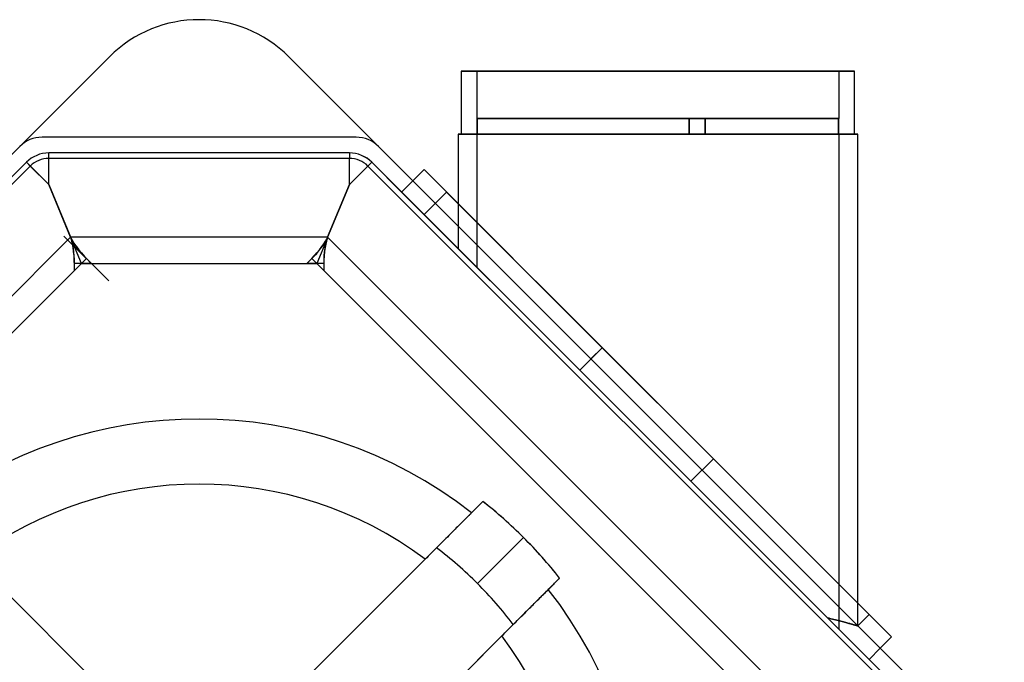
# Model space of a CAD drawing. Header units: millimetres. Extents: x -266 to 266, y -266 to 266.
# Tile 3 of 3: x -57 to 254, y 63 to 266. Entities that reach past the tile are written whole.
import ezdxf

# ---------------------------------------------------------------- set-up
doc = ezdxf.new("R2010")
doc.units = ezdxf.units.MM
doc.layers.add('MAIN-1', color=7, linetype='Continuous')

msp = doc.modelspace()

# ---------------------------------------------------------------- linework, layer by layer
at = {"layer": 'MAIN-1'}
for p, q in [((-28.28, 253.85), (-253.85, 28.28)), ((-28.28, 253.85), (-56.57, 225.57)), ((-28.28, 253.85), (-28.28, 253.85)), ((56.57, 225.57), (28.28, 253.85)), ((28.28, 253.85), (28.28, 253.85)), ((253.85, 28.28), (28.28, 253.85)), ((206.64, 249.38), (82.64, 249.38)), ((82.64, 249.38), (82.64, 229.43)), ((82.64, 249.38), (206.64, 249.38)), ((87.64, 249.38), (201.64, 249.38)), ((87.64, 234.43), (87.64, 249.38)), ((201.64, 249.38), (87.64, 249.38)), ((201.64, 249.38), (201.64, 234.43)), ((206.64, 229.43), (206.64, 249.38)), ((87.64, 234.43), (87.69, 234.43)), ((87.64, 234.43), (87.69, 234.43)), ((87.69, 234.43), (87.69, 229.43)), ((87.69, 229.43), (87.69, 234.43)), ((87.69, 234.43), (154.54, 234.43)), ((154.54, 234.43), (87.69, 234.43)), ((154.54, 234.43), (159.54, 234.43)), ((154.54, 229.43), (154.54, 234.43)), ((159.54, 234.43), (154.54, 234.43)), ((154.54, 234.43), (154.54, 229.43)), ((154.54, 234.43), (154.54, 229.43)), ((154.54, 234.43), (154.54, 234.43)), ((154.54, 234.43), (154.54, 234.43)), ((154.54, 229.43), (154.54, 234.43)), ((159.54, 234.43), (159.54, 229.43)), ((159.54, 229.43), (159.54, 234.43)), ((159.54, 234.43), (159.54, 234.43)), ((159.54, 229.43), (159.54, 234.43)), ((159.54, 234.43), (159.54, 229.43)), ((159.54, 234.43), (159.54, 234.43)), ((159.54, 234.43), (201.58, 234.43)), ((201.58, 234.43), (159.54, 234.43)), ((201.58, 234.43), (201.64, 234.43)), ((201.58, 229.43), (201.58, 234.43)), ((201.64, 234.43), (201.58, 234.43)), ((201.58, 234.43), (201.58, 229.43)), ((49.5, 228.5), (-49.5, 228.5)), ((49.5, 228.5), (-49.5, 228.5)), ((-49.5, 228.5), (-49.5, 228.5)), ((49.5, 228.5), (49.5, 228.5)), ((207.64, 229.43), (81.64, 229.43)), ((81.64, 229.43), (81.64, 207.57)), ((81.64, 229.43), (207.64, 229.43)), ((82.64, 229.43), (206.64, 229.43)), ((206.64, 229.43), (82.64, 229.43)), ((87.69, 229.43), (87.64, 229.43)), ((87.64, 187.43), (87.64, 229.43)), ((87.64, 229.43), (87.69, 229.43)), ((87.69, 229.43), (154.54, 229.43)), ((154.54, 229.43), (87.69, 229.43)), ((159.54, 229.43), (154.54, 229.43)), ((154.54, 229.43), (159.54, 229.43)), ((154.54, 229.43), (154.54, 229.43)), ((154.54, 229.43), (154.54, 229.43)), ((159.54, 229.43), (159.54, 229.43)), ((159.54, 229.43), (159.54, 229.43)), ((201.58, 229.43), (159.54, 229.43)), ((159.54, 229.43), (201.58, 229.43)), ((201.64, 229.43), (201.58, 229.43)), ((201.58, 229.43), (201.64, 229.43)), ((201.64, 229.43), (201.64, 73.43)), ((207.64, 81.57), (207.64, 229.43)), ((-47.38, 221.84), (-47.38, 223.55)), ((-47.38, 223.55), (-47.38, 223.55)), ((-47.38, 223.55), (-47.38, 223.55)), ((47.38, 223.55), (-47.38, 223.55)), ((47.38, 223.55), (-47.38, 223.55)), ((47.37, 223.55), (-47.38, 223.55)), ((47.37, 223.55), (-47.38, 223.55)), ((47.37, 223.55), (47.37, 221.84)), ((47.37, 223.55), (47.37, 223.55)), ((47.38, 223.55), (47.38, 223.55)), ((67.39, 214.75), (56.57, 225.57)), ((56.57, 225.57), (56.57, 225.57)), ((-54.45, 220.62), (-220.62, 54.45)), ((-54.45, 220.62), (-63.85, 211.21)), ((-53.24, 219.41), (-54.45, 220.62)), ((-54.45, 220.62), (-54.45, 220.62)), ((-54.45, 220.62), (-54.44, 220.62)), ((-54.45, 220.62), (-54.45, 220.62)), ((-47.38, 213.55), (-54.45, 220.62)), ((-54.45, 220.62), (-53.24, 219.41)), ((-54.45, 220.62), (-54.45, 220.62)), ((-54.44, 220.62), (-47.38, 213.55)), ((-47.38, 213.55), (-47.38, 221.84)), ((47.37, 221.84), (-47.38, 221.84)), ((47.37, 213.55), (47.37, 221.84)), ((47.37, 213.55), (54.44, 220.62)), ((54.45, 220.62), (47.37, 213.55)), ((53.24, 219.41), (54.45, 220.62)), ((54.45, 220.62), (53.24, 219.41)), ((54.44, 220.62), (54.45, 220.62)), ((216.61, 58.45), (54.45, 220.62)), ((54.45, 220.62), (54.45, 220.62)), ((54.45, 220.62), (54.45, 220.62)), ((54.45, 220.62), (54.45, 220.62)), ((63.85, 211.21), (54.45, 220.62)), ((-53.24, 219.41), (-219.41, 53.24)), ((-47.38, 213.55), (-53.24, 219.41)), ((-47.38, 213.55), (-53.24, 219.41)), ((53.24, 219.41), (47.37, 213.55)), ((47.38, 213.55), (53.24, 219.41)), ((214.44, 58.21), (53.24, 219.41)), ((70.92, 218.28), (67.39, 214.75)), ((127.07, 162.14), (70.92, 218.28)), ((70.92, 218.28), (127.07, 162.14)), ((67.39, 214.75), (63.85, 211.21)), ((123.53, 158.6), (67.39, 214.75)), ((-47.38, 213.55), (-47.38, 213.55)), ((-47.38, 213.55), (-47.38, 213.55)), ((-47.38, 213.55), (-47.38, 213.55)), ((-47.38, 213.55), (-47.38, 213.55)), ((-47.38, 213.55), (-47.38, 213.55)), ((-47.38, 213.55), (-40.35, 196.59)), ((-47.38, 213.55), (-40.52, 196.98)), ((-40.5, 196.99), (-47.38, 213.55)), ((40.35, 196.59), (47.37, 213.55)), ((47.37, 213.55), (40.5, 196.99)), ((40.52, 196.98), (47.38, 213.55)), ((47.37, 213.55), (47.37, 213.55)), ((47.37, 213.55), (47.37, 213.55)), ((47.37, 213.55), (47.37, 213.55)), ((47.37, 213.55), (47.37, 213.55)), ((47.37, 213.55), (47.37, 213.55)), ((63.85, 211.21), (120, 155.07)), ((70.92, 204.14), (77.99, 211.21)), ((77.99, 211.21), (176.14, 113.07)), ((77.99, 211.21), (176.14, 113.07)), ((81.64, 207.57), (81.64, 193.43)), ((70.92, 204.14), (169.07, 106)), ((120, 155.07), (70.92, 204.14)), ((-40.52, 196.98), (-196.98, 40.52)), ((-42.61, 197.31), (-28.46, 183.17)), ((40.5, 196.99), (-40.5, 196.99)), ((-37.08, 188.7), (-40.32, 196.51)), ((40.32, 196.51), (37.08, 188.7)), ((196.98, 40.52), (40.52, 196.98)), ((207.64, 67.43), (81.64, 193.43)), ((198.13, 76.93), (81.64, 193.43)), ((-35.53, 190.24), (-37.06, 188.71)), ((-35.53, 190.24), (-34, 188.71)), ((34, 188.71), (35.53, 190.24)), ((35.53, 190.24), (35.54, 190.25)), ((37.06, 188.71), (35.53, 190.24)), ((-37.08, 188.69), (-111.77, 114)), ((-39.27, 188.69), (-39.27, 188.71)), ((-39.27, 186.52), (-37.1, 188.69)), ((-39.27, 186.52), (-39.27, 188.69)), ((-37.1, 188.69), (-39.27, 188.69)), ((-37.1, 188.69), (-37.08, 188.7)), ((-37.06, 188.71), (-37.08, 188.7)), ((-37.08, 188.7), (-37.08, 188.69)), ((-37.08, 188.69), (37.08, 188.69)), ((-34, 188.71), (-37.06, 188.71)), ((37.06, 188.71), (34, 188.71)), ((37.08, 188.7), (37.06, 188.71)), ((37.08, 188.7), (37.1, 188.69)), ((37.08, 188.69), (37.08, 188.7)), ((188.69, 37.08), (37.08, 188.69)), ((39.27, 188.69), (37.1, 188.69)), ((37.1, 188.69), (39.27, 186.52)), ((39.27, 188.71), (39.27, 188.69)), ((39.27, 188.69), (39.27, 186.52)), ((201.64, 73.43), (87.64, 187.43)), ((201.64, 73.43), (87.64, 187.43)), ((218.28, 70.92), (106, 183.21)), ((113.07, 176.14), (211.21, 77.99)), ((127.07, 162.14), (120, 155.07)), ((127.07, 162.14), (120, 155.07)), ((127.07, 162.14), (120, 155.07)), ((127.07, 162.14), (123.53, 158.6)), ((127.07, 162.14), (162.14, 127.07)), ((162.14, 127.07), (127.07, 162.14)), ((127.07, 162.14), (162.14, 127.07)), ((162.14, 127.07), (127.07, 162.14)), ((158.6, 123.53), (123.53, 158.6)), ((120, 155.07), (155.07, 120)), ((155.07, 120), (120, 155.07)), ((120, 155.07), (155.07, 120)), ((162.14, 127.07), (155.07, 120)), ((162.14, 127.07), (155.07, 120)), ((162.14, 127.07), (155.07, 120)), ((162.14, 127.07), (158.6, 123.53)), ((218.28, 70.92), (162.14, 127.07)), ((162.14, 127.07), (211.21, 77.99)), ((158.6, 123.53), (214.75, 67.39)), ((155.07, 120), (211.21, 63.85)), ((155.07, 120), (204.14, 70.92)), ((155.07, 120), (204.14, 70.92)), ((89.47, 113.66), (85.91, 110.1)), ((87.6, 111.79), (87.33, 111.51)), ((87.86, 112.04), (87.6, 111.79)), ((88.09, 112.28), (87.86, 112.04)), ((88.3, 112.49), (88.09, 112.28)), ((88.5, 112.68), (88.3, 112.49)), ((88.68, 112.86), (88.5, 112.68)), ((88.84, 113.02), (88.68, 112.86)), ((88.99, 113.17), (88.84, 113.02)), ((89.12, 113.3), (88.99, 113.17)), ((89.23, 113.41), (89.12, 113.3)), ((89.32, 113.5), (89.23, 113.41)), ((89.39, 113.57), (89.32, 113.5)), ((89.44, 113.62), (89.39, 113.57)), ((89.47, 113.65), (89.44, 113.62)), ((89.47, 113.66), (89.47, 113.65)), ((89.47, 113.66), (89.47, 113.66)), ((-85.54, 109.73), (0, 24.18)), ((84.61, 108.79), (84.21, 108.39)), ((84.55, 108.74), (84.34, 108.53)), ((84.75, 108.93), (84.55, 108.74)), ((84.99, 109.17), (84.61, 108.79)), ((84.92, 109.11), (84.75, 108.93)), ((85.09, 109.27), (84.92, 109.11)), ((85.35, 109.53), (84.99, 109.17)), ((85.24, 109.42), (85.09, 109.27)), ((85.38, 109.57), (85.24, 109.42)), ((85.7, 109.89), (85.35, 109.53)), ((85.51, 109.69), (85.38, 109.57)), ((85.62, 109.8), (85.51, 109.69)), ((85.71, 109.89), (85.62, 109.8)), ((86.05, 110.24), (85.7, 109.89)), ((85.78, 109.97), (85.71, 109.89)), ((85.84, 110.02), (85.78, 109.97)), ((85.88, 110.06), (85.84, 110.02)), ((85.91, 110.09), (85.88, 110.06)), ((85.91, 110.1), (85.91, 110.1)), ((85.91, 110.1), (85.91, 110.09)), ((86.39, 110.58), (86.05, 110.24)), ((86.72, 110.9), (86.39, 110.58)), ((87.03, 111.22), (86.72, 110.9)), ((87.33, 111.51), (87.03, 111.22)), ((81.49, 105.67), (81.01, 105.2)), ((81.44, 105.62), (81.09, 105.28)), ((81.77, 105.95), (81.44, 105.62)), ((81.96, 106.14), (81.49, 105.67)), ((82.09, 106.28), (81.77, 105.95)), ((82.43, 106.61), (81.96, 106.14)), ((82.41, 106.6), (82.09, 106.28)), ((82.73, 106.91), (82.41, 106.6)), ((82.89, 107.08), (82.43, 106.61)), ((83.03, 107.21), (82.73, 106.91)), ((83.35, 107.53), (82.89, 107.08)), ((83.32, 107.51), (83.03, 107.21)), ((83.6, 107.79), (83.32, 107.51)), ((83.78, 107.97), (83.35, 107.53)), ((83.87, 108.05), (83.6, 107.79)), ((84.21, 108.39), (83.78, 107.97)), ((84.11, 108.3), (83.87, 108.05)), ((84.34, 108.53), (84.11, 108.3)), ((78.26, 102.44), (77.83, 102.01)), ((78.55, 102.74), (78.02, 102.21)), ((78.69, 102.88), (78.26, 102.44)), ((79.07, 103.26), (78.55, 102.74)), ((79.12, 103.3), (78.69, 102.88)), ((79.58, 103.76), (79.07, 103.26)), ((79.54, 103.72), (79.12, 103.3)), ((79.95, 104.13), (79.54, 103.72)), ((80.07, 104.25), (79.58, 103.76)), ((80.34, 104.53), (79.95, 104.13)), ((80.54, 104.73), (80.07, 104.25)), ((80.73, 104.91), (80.34, 104.53)), ((81.01, 105.2), (80.54, 104.73)), ((81.09, 105.28), (80.73, 104.91)), ((75.35, 99.54), (74.84, 99.03)), ((75.62, 99.81), (75.15, 99.33)), ((75.88, 100.06), (75.35, 99.54)), ((76.09, 100.27), (75.62, 99.81)), ((76.41, 100.59), (75.88, 100.06)), ((76.53, 100.72), (76.09, 100.27)), ((76.95, 101.13), (76.41, 100.59)), ((76.96, 101.15), (76.53, 100.72)), ((77.49, 101.67), (76.95, 101.13)), ((77.39, 101.58), (76.96, 101.15)), ((77.83, 102.01), (77.39, 101.58)), ((78.02, 102.21), (77.49, 101.67)), ((87.77, 87.77), (102.28, 102.28)), ((74.84, 99.03), (0, 24.18)), ((72.22, 96.4), (71.74, 95.92)), ((72.7, 96.89), (72.22, 96.4)), ((73.19, 97.38), (72.7, 96.89)), ((73.69, 97.87), (73.19, 97.38)), ((74.18, 98.36), (73.69, 97.87)), ((74.67, 98.85), (74.18, 98.36)), ((75.15, 99.33), (74.67, 98.85)), ((0, 24.18), (-71.27, 95.46)), ((71.27, 95.46), (0, 24.18)), ((71.74, 95.92), (71.27, 95.46)), ((110.1, 85.91), (113.66, 89.47)), ((110.9, 86.72), (111.22, 87.03)), ((111.22, 87.03), (111.51, 87.33)), ((111.51, 87.33), (111.79, 87.6)), ((111.79, 87.6), (112.04, 87.86)), ((112.04, 87.86), (112.28, 88.09)), ((112.28, 88.09), (112.49, 88.3)), ((112.49, 88.3), (112.68, 88.5)), ((112.68, 88.5), (112.86, 88.68)), ((112.86, 88.68), (113.02, 88.84)), ((113.02, 88.84), (113.17, 88.99)), ((113.17, 88.99), (113.3, 89.12)), ((113.3, 89.12), (113.41, 89.23)), ((113.41, 89.23), (113.5, 89.32)), ((113.5, 89.32), (113.57, 89.39)), ((113.57, 89.39), (113.62, 89.44)), ((113.62, 89.44), (113.65, 89.47)), ((113.65, 89.47), (113.66, 89.47)), ((113.66, 89.47), (113.66, 89.47)), ((107.79, 83.6), (108.05, 83.87)), ((107.97, 83.78), (108.39, 84.21)), ((108.05, 83.87), (108.3, 84.11)), ((108.3, 84.11), (108.53, 84.34)), ((108.39, 84.21), (108.79, 84.61)), ((108.53, 84.34), (108.74, 84.55)), ((108.74, 84.55), (108.93, 84.75)), ((108.79, 84.61), (109.17, 84.99)), ((108.93, 84.75), (109.11, 84.92)), ((109.11, 84.92), (109.27, 85.09)), ((109.17, 84.99), (109.53, 85.35)), ((109.27, 85.09), (109.42, 85.24)), ((109.42, 85.24), (109.57, 85.38)), ((109.53, 85.35), (109.89, 85.7)), ((109.57, 85.38), (109.69, 85.51)), ((109.69, 85.51), (109.8, 85.62)), ((109.8, 85.62), (109.89, 85.71)), ((109.89, 85.7), (110.24, 86.05)), ((109.89, 85.71), (109.97, 85.78)), ((109.97, 85.78), (110.02, 85.84)), ((110.02, 85.84), (110.06, 85.88)), ((110.06, 85.88), (110.09, 85.91)), ((110.09, 85.91), (110.1, 85.91)), ((110.1, 85.91), (110.1, 85.91)), ((110.24, 86.05), (110.58, 86.39)), ((110.58, 86.39), (110.9, 86.72)), ((104.53, 80.34), (104.91, 80.73)), ((104.73, 80.54), (105.2, 81.01)), ((104.91, 80.73), (105.28, 81.09)), ((105.2, 81.01), (105.67, 81.49)), ((105.28, 81.09), (105.62, 81.44)), ((105.62, 81.44), (105.95, 81.77)), ((105.67, 81.49), (106.14, 81.96)), ((105.95, 81.77), (106.28, 82.09)), ((106.14, 81.96), (106.61, 82.43)), ((106.28, 82.09), (106.6, 82.41)), ((106.6, 82.41), (106.91, 82.73)), ((106.61, 82.43), (107.08, 82.89)), ((106.91, 82.73), (107.21, 83.03)), ((107.08, 82.89), (107.53, 83.35)), ((107.21, 83.03), (107.51, 83.32)), ((107.51, 83.32), (107.79, 83.6)), ((107.53, 83.35), (107.97, 83.78)), ((207.64, 74.42), (207.64, 81.57)), ((101.58, 77.39), (102.01, 77.83)), ((101.67, 77.49), (102.21, 78.02)), ((102.01, 77.83), (102.44, 78.26)), ((102.21, 78.02), (102.74, 78.55)), ((102.44, 78.26), (102.88, 78.69)), ((102.74, 78.55), (103.26, 79.07)), ((102.88, 78.69), (103.3, 79.12)), ((103.26, 79.07), (103.76, 79.58)), ((103.3, 79.12), (103.72, 79.54)), ((103.72, 79.54), (104.13, 79.95)), ((103.76, 79.58), (104.25, 80.07)), ((104.13, 79.95), (104.53, 80.34)), ((104.25, 80.07), (104.73, 80.54)), ((211.21, 77.99), (207.64, 74.42)), ((99.03, 74.84), (24.18, 0)), ((98.36, 74.18), (98.85, 74.67)), ((98.85, 74.67), (99.33, 75.15)), ((99.03, 74.84), (99.54, 75.35)), ((99.33, 75.15), (99.81, 75.62)), ((99.54, 75.35), (100.06, 75.88)), ((99.81, 75.62), (100.27, 76.09)), ((100.06, 75.88), (100.59, 76.41)), ((100.27, 76.09), (100.72, 76.53)), ((100.59, 76.41), (101.13, 76.95)), ((100.72, 76.53), (101.15, 76.96)), ((101.13, 76.95), (101.67, 77.49)), ((101.15, 76.96), (101.58, 77.39)), ((198.13, 76.93), (198.66, 76.8)), ((198.66, 76.8), (198.13, 76.93)), ((198.66, 76.8), (199.17, 76.68)), ((199.17, 76.68), (198.66, 76.8)), ((199.17, 76.68), (199.67, 76.55)), ((199.67, 76.55), (199.17, 76.68)), ((199.67, 76.55), (200.15, 76.43)), ((200.15, 76.43), (199.67, 76.55)), ((200.15, 76.43), (200.62, 76.31)), ((200.62, 76.31), (200.15, 76.43)), ((200.62, 76.31), (201.08, 76.2)), ((201.08, 76.2), (200.62, 76.31)), ((201.08, 76.2), (201.52, 76.08)), ((201.52, 76.08), (201.08, 76.2)), ((201.52, 76.08), (201.95, 75.97)), ((201.95, 75.97), (201.52, 76.08)), ((201.95, 75.97), (202.36, 75.86)), ((202.36, 75.86), (201.95, 75.97)), ((202.36, 75.86), (202.76, 75.76)), ((202.76, 75.76), (202.36, 75.86)), ((202.76, 75.76), (203.14, 75.66)), ((203.14, 75.66), (202.76, 75.76)), ((203.14, 75.66), (203.51, 75.56)), ((203.51, 75.56), (203.14, 75.66)), ((203.51, 75.56), (203.87, 75.46)), ((203.87, 75.46), (203.51, 75.56)), ((203.87, 75.46), (204.2, 75.37)), ((204.2, 75.37), (203.87, 75.46)), ((204.2, 75.37), (204.53, 75.28)), ((204.53, 75.28), (204.2, 75.37)), ((204.53, 75.28), (204.83, 75.2)), ((204.83, 75.2), (204.53, 75.28)), ((204.83, 75.2), (205.12, 75.12)), ((205.12, 75.12), (204.83, 75.2)), ((205.12, 75.12), (205.4, 75.05)), ((205.4, 75.05), (205.12, 75.12)), ((205.4, 75.05), (205.66, 74.97)), ((205.66, 74.97), (205.4, 75.05)), ((205.66, 74.97), (205.9, 74.91)), ((205.9, 74.91), (205.66, 74.97)), ((205.9, 74.91), (206.13, 74.84)), ((206.13, 74.84), (205.9, 74.91)), ((206.13, 74.84), (206.34, 74.78)), ((206.34, 74.78), (206.13, 74.84)), ((206.34, 74.78), (206.53, 74.73)), ((206.53, 74.73), (206.34, 74.78)), ((206.53, 74.73), (206.71, 74.68)), ((206.71, 74.68), (206.53, 74.73)), ((206.71, 74.68), (206.87, 74.63)), ((206.87, 74.63), (206.71, 74.68)), ((206.87, 74.63), (207.02, 74.59)), ((207.02, 74.59), (206.87, 74.63)), ((207.02, 74.59), (207.15, 74.56)), ((207.15, 74.56), (207.02, 74.59)), ((207.15, 74.56), (207.27, 74.52)), ((207.27, 74.52), (207.15, 74.56)), ((207.27, 74.52), (207.37, 74.5)), ((207.37, 74.5), (207.27, 74.52)), ((95.46, 71.27), (95.92, 71.74)), ((95.92, 71.74), (96.4, 72.22)), ((96.4, 72.22), (96.89, 72.7)), ((96.89, 72.7), (97.38, 73.19)), ((97.38, 73.19), (97.87, 73.69)), ((97.87, 73.69), (98.36, 74.18)), ((207.37, 74.5), (207.45, 74.47)), ((207.45, 74.47), (207.37, 74.5)), ((207.45, 74.47), (207.52, 74.45)), ((207.52, 74.45), (207.45, 74.47)), ((207.52, 74.45), (207.57, 74.44)), ((207.57, 74.44), (207.52, 74.45)), ((207.57, 74.44), (207.61, 74.43)), ((207.61, 74.43), (207.57, 74.44)), ((207.61, 74.43), (207.63, 74.42)), ((207.63, 74.42), (207.61, 74.43)), ((207.63, 74.42), (207.64, 74.42)), ((207.64, 74.42), (207.63, 74.42)), ((24.18, 0), (95.46, 71.27)), ((214.75, 67.39), (218.28, 70.92)), ((211.21, 63.85), (214.75, 67.39)), ((225.57, 56.57), (214.75, 67.39)), ((220.62, 54.45), (211.21, 63.85))]:
    msp.add_line(p, q, dxfattribs=at)
for centre, radius, start, end in [((0, 225.57), 40, 45, 135), ((0, 225.57), 40, 45, 135), ((-49.5, 218.5), 10, 90, 135), ((-49.5, 218.5), 10, 90, 135), ((49.5, 218.5), 10, 45, 90), ((49.5, 218.5), 10, 45, 90), ((-47.38, 213.55), 10, 90, 135), ((-47.38, 213.55), 10, 90, 135), ((-47.38, 213.55), 10, 90, 135), ((-47.38, 213.55), 10, 90, 134.9801), ((47.37, 213.55), 10, 45, 90), ((47.37, 213.55), 10, 45, 90), ((47.38, 213.55), 10, 45.0199, 90), ((47.38, 213.55), 10, 45, 90), ((-47.38, 213.55), 10, 134.9801, 135), ((-47.38, 213.55), 8.29, 90, 135), ((47.37, 213.55), 8.29, 45, 90), ((47.38, 213.55), 10, 45, 45.0199), ((0, 0), 139.65, 52.0334, 127.9665), ((0, 0), 139.65, 52.0334, 127.9665), ((0, 0), 119.13, 53.2528, 126.7472), ((0, 0), 144.65, 45, 51.7892), ((0, 0), 144.65, 38.2108, 51.7892), ((0, 0), 144.65, 38.2108, 45), ((0, 0), 124.13, 45, 52.9182), ((0, 0), 124.13, 37.0818, 45), ((0, 0), 139.65, 322.0335, 37.9665), ((0, 0), 139.65, 322.0335, 37.9665), ((0, 0), 119.13, 323.2528, 36.7472)]:
    msp.add_arc(centre, radius, start, end, dxfattribs=at)
for centre, major_axis, ratio, start_param, end_param in [((-33.55, 192.22), (7.07, -7.07), 0.280146, -2.547656, -2.480048), ((-42.07, 188.7), (0, 10), 0.280146, -1.570015, -0.593936), ((-42.07, 183.71), (0.56, 14.42), 0.190332, -1.366997, -0.458526), ((-30.03, 188.7), (-10.59, 9.79), 0.190332, 0.471185, 1.366997), ((-33.55, 192.22), (7.07, -7.07), 0.280146, -2.467389, -1.571578), ((30.03, 188.7), (10.59, 9.79), 0.190332, -1.366997, -0.471185), ((33.55, 192.22), (7.07, 7.07), 0.280146, -1.570015, -0.674203), ((42.07, 188.7), (0, -10), 0.280146, -2.547656, -1.571578), ((42.07, 183.71), (-0.56, 14.42), 0.190332, 0.458526, 1.366997), ((33.55, 192.22), (7.07, 7.07), 0.280146, -0.661545, -0.593936)]:
    msp.add_ellipse(centre, major_axis=major_axis, ratio=ratio, start_param=start_param, end_param=end_param, dxfattribs=at)

doc.saveas('drawing.dxf')
